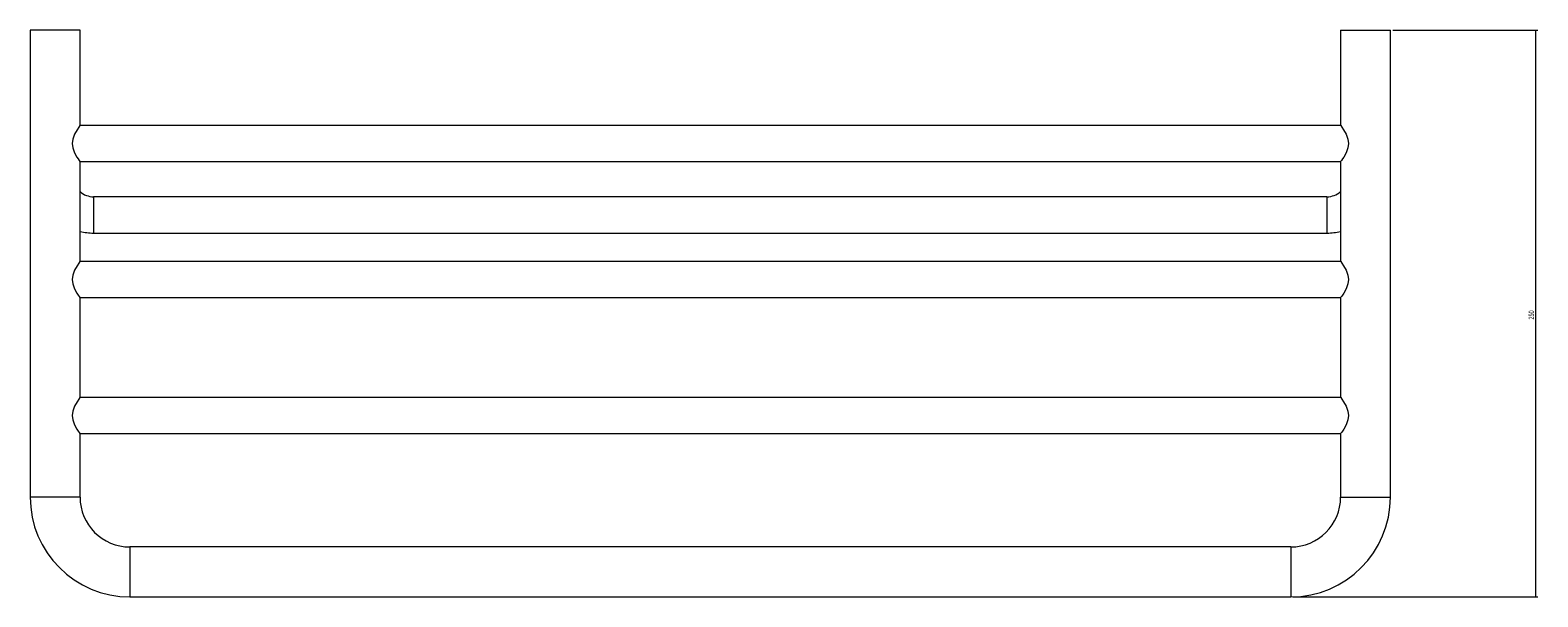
# Model space of a CAD drawing. Header units: millimetres. Extents: x -1167 to 446, y -41 to 796.
# Tile 1 of 4: x -1167 to -502, y -32 to 218. Entities that reach past the tile are written whole.
import ezdxf

# ---------------------------------------------------------------- set-up
doc = ezdxf.new("R2010")
doc.units = ezdxf.units.MM
doc.styles.add('SLDTEXTSTYLE0', font='TXT', dxfattribs={"width": 0.605})
doc.dimstyles.new('SLDDIMSTYLE0', dxfattribs={"dimtxt": 2.311487, "dimasz": 2.5, "dimexe": 0, "dimexo": 0.0625, "dimgap": 0.577872, "dimtad": 1, "dimtoh": 1, "dimrnd": 1e-09, "dimzin": 12, "dimdsep": 46, "dimtxsty": 'SLDTEXTSTYLE0', "dimsah": 1, "dimcen": 0.09, "dimadec": 0, "dimazin": 0, "dimtfac": 1, "dimtofl": 0, "dimtmove": 0, "dimatfit": 3, "dimfxl": 1, "dimfrac": 2, "dimtolj": 1, "dimtzin": 12, "dimarcsym": 0})

# ---------------------------------------------------------------- blocks, each defined once
blk = doc.blocks.new('*D2')
at = {"color": 7, "linetype": 'Continuous', "lineweight": 0}
for p, q in [((-565.84, 218.25), (-501.84, 218.25)), ((-502.84, 218.25), (-502.84, -31.75)), ((-609.84, -31.75), (-501.84, -31.75))]:
    blk.add_line(p, q, dxfattribs=at)
for points in [[(-502.84, 218.25), (-503.15, 215.75), (-502.53, 215.75)], [(-502.84, -31.75), (-502.53, -29.25), (-503.15, -29.25)]]:
    blk.add_solid(points, dxfattribs=at)
at = {"color": 7, "linetype": 'Continuous', "lineweight": 0, "insert": (-505.91, 90.6), "char_height": 2.381, "attachment_point": 1, "rotation": 90, "style": 'SLDTEXTSTYLE0'}
blk.add_mtext('250', dxfattribs=at)

msp = doc.modelspace()

# ---------------------------------------------------------------- linework, layer by layer
at = {"color": 7, "linetype": 'Continuous', "lineweight": 15}
for p, q in [((-1166.836, 218.249), (-1166.836, 12.249)), ((-1144.836, 218.249), (-1166.836, 218.249)), ((-1144.836, 176.249), (-1144.836, 218.249)), ((-588.836, 218.249), (-588.836, 176.249)), ((-588.836, 218.249), (-566.836, 218.249)), ((-566.836, 12.249), (-566.836, 218.249)), ((-588.836, 176.249), (-1144.836, 176.249)), ((-1144.836, 160.249), (-588.836, 160.249)), ((-1144.836, 116.249), (-1144.836, 160.249)), ((-588.836, 160.249), (-588.836, 116.249)), ((-594.836, 144.749), (-1138.836, 144.749)), ((-1138.836, 128.749), (-594.836, 128.749)), ((-588.836, 116.249), (-1144.836, 116.249)), ((-1144.836, 100.249), (-588.836, 100.249)), ((-1144.836, 56.249), (-1144.836, 100.249)), ((-588.836, 100.249), (-588.836, 56.249)), ((-588.836, 56.249), (-1144.836, 56.249)), ((-1144.836, 40.249), (-588.836, 40.249)), ((-1144.836, 12.249), (-1144.836, 40.249)), ((-588.836, 40.249), (-588.836, 12.249)), ((-610.836, -9.751), (-1122.836, -9.751)), ((-1122.836, -31.751), (-610.836, -31.751))]:
    msp.add_line(p, q, dxfattribs=at)
at = {"color": 8, "linetype": 'Continuous', "lineweight": 15}
for p, q in [((-1138.836, 144.749), (-1138.836, 128.749)), ((-594.836, 144.749), (-594.836, 128.749)), ((-1144.836, 12.249), (-1166.836, 12.249)), ((-588.836, 12.249), (-566.836, 12.249)), ((-1122.836, -9.751), (-1122.836, -31.751)), ((-610.836, -9.751), (-610.836, -31.751))]:
    msp.add_line(p, q, dxfattribs=at)
at = {"color": 7, "linetype": 'Continuous', "lineweight": 15, "flags": 128}
for points in [[(-1144.895, 176.168), (-1144.917, 176.137), (-1145.368, 175.5), (-1146.17, 174.285), (-1147.268, 172.3), (-1148.054, 170.134), (-1148.286, 168.232), (-1148.045, 166.329), (-1147.23, 164.12), (-1146.208, 162.275), (-1145.648, 161.41), (-1145.186, 160.738), (-1144.85, 160.27), (-1144.836, 160.249), (-1144.836, 160.249)], [(-588.776, 176.168), (-588.754, 176.137), (-588.303, 175.5), (-587.501, 174.285), (-586.403, 172.3), (-585.617, 170.134), (-585.385, 168.232), (-585.626, 166.329), (-586.441, 164.12), (-587.463, 162.275), (-588.023, 161.41), (-588.485, 160.738), (-588.821, 160.27), (-588.836, 160.249), (-588.836, 160.249)], [(-1144.895, 116.168), (-1144.917, 116.137), (-1145.368, 115.5), (-1146.17, 114.285), (-1147.268, 112.3), (-1148.054, 110.134), (-1148.286, 108.232), (-1148.045, 106.329), (-1147.23, 104.12), (-1146.208, 102.275), (-1145.648, 101.41), (-1145.186, 100.738), (-1144.85, 100.27), (-1144.836, 100.249), (-1144.836, 100.249)], [(-588.776, 116.168), (-588.754, 116.137), (-588.303, 115.5), (-587.501, 114.285), (-586.403, 112.3), (-585.617, 110.134), (-585.385, 108.232), (-585.626, 106.329), (-586.441, 104.12), (-587.463, 102.275), (-588.023, 101.41), (-588.485, 100.738), (-588.821, 100.27), (-588.836, 100.249), (-588.836, 100.249)], [(-1144.895, 56.168), (-1144.917, 56.137), (-1145.368, 55.5), (-1146.17, 54.285), (-1147.268, 52.3), (-1148.054, 50.134), (-1148.286, 48.232), (-1148.045, 46.329), (-1147.23, 44.12), (-1146.208, 42.275), (-1145.648, 41.41), (-1145.186, 40.738), (-1144.85, 40.27), (-1144.836, 40.249), (-1144.836, 40.249)], [(-588.776, 56.168), (-588.754, 56.137), (-588.303, 55.5), (-587.501, 54.285), (-586.403, 52.3), (-585.617, 50.134), (-585.385, 48.232), (-585.626, 46.329), (-586.441, 44.12), (-587.463, 42.275), (-588.023, 41.41), (-588.485, 40.738), (-588.821, 40.27), (-588.836, 40.249), (-588.836, 40.249)]]:
    msp.add_lwpolyline(points, dxfattribs=at)
at = {"color": 7, "linetype": 'Continuous', "lineweight": 15}
for centre, radius, start, end in [((-1138.836, 153.749), 9, 228.189685, 270), ((-594.836, 153.749), 9, 270, 311.810315), ((-1138.836, 153.749), 25, 256.11346, 270), ((-594.836, 153.749), 25, 270, 283.88654), ((-1122.836, 12.249), 44, 180, 270), ((-1122.836, 12.249), 22, 180, 270), ((-610.836, 12.249), 22, 270, 0), ((-610.836, 12.249), 44, 270, 0)]:
    msp.add_arc(centre, radius, start, end, dxfattribs=at)

# ---------------------------------------------------------------- dimensions: what is measured, and where the dimension line sits
at = {"color": 7, "linetype": 'Continuous', "lineweight": 0}
dim = msp.add_linear_dim(base=(-502.836, -31.751), p1=(-566.836, 218.249), p2=(-610.836, -31.751), angle=90, dimstyle='SLDDIMSTYLE0', dxfattribs=at)
dim.commit()
dim.dimension.update_dxf_attribs({"geometry": '*D2', "text_midpoint": (-502.836, 93.249), "dimtype": 160})

doc.saveas('drawing.dxf')
